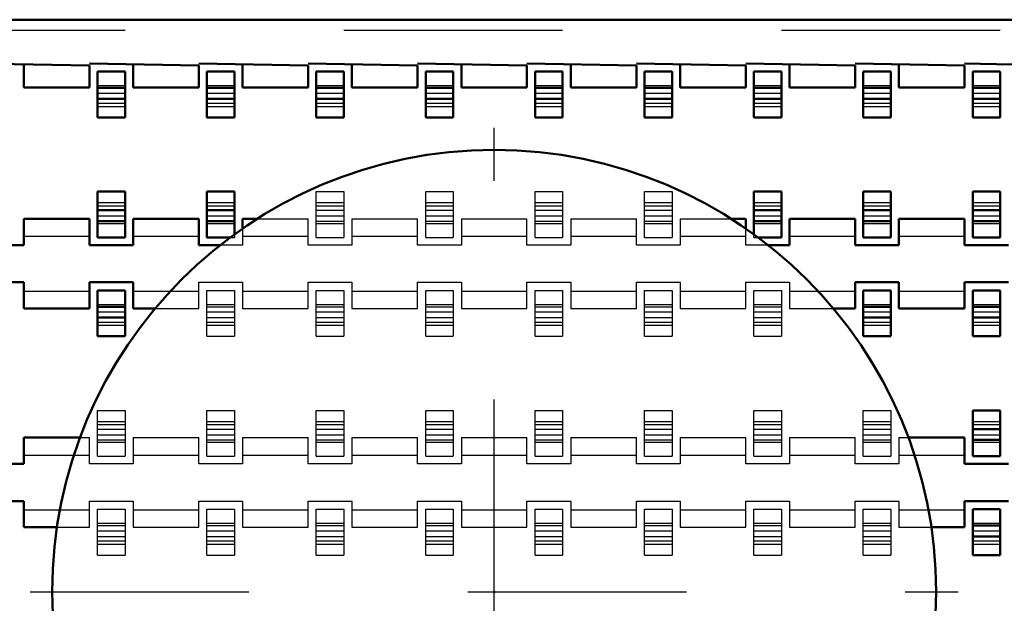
# Model space of a CAD drawing. Header units: inches. Extents: x -1.57 to 1.57, y -0.26 to 0.26.
# Tile 8 of 13: x -0.22 to 0.23, y -0.01 to 0.26. Entities that reach past the tile are written whole.
import ezdxf

# ---------------------------------------------------------------- set-up
doc = ezdxf.new("R2010")
doc.units = ezdxf.units.IN
doc.header["$MEASUREMENT"] = 0
doc.linetypes.add('Center', pattern=[1.5, 0.45, -0.5, 0.05, -0.5])
doc.linetypes.add('Dashed', pattern=[2, 1, -1])
for name, color, linetype, lineweight in [('AM_0', 7, 'Continuous', 50), ('AM_4', 3, 'Continuous', 25), ('AM_7', 7, 'Center', 25), ('AM_9', 6, 'Dashed', 25), ('ConnectionPoints', 7, 'Continuous', 50)]:
    doc.layers.add(name, color=color, linetype=linetype, lineweight=lineweight)

# ---------------------------------------------------------------- blocks, each defined once
blk = doc.blocks.new('2_SEAF_10_K_PAD_0_in_SEAF_50_06_5_S_10_2_A_K_TR_4')
at = {"layer": 'AM_0', "ltscale": 0.001229}
blk.add_circle((0, 0), 0.202, dxfattribs=at)
at = {"layer": 'AM_7', "ltscale": 0.001229}
for p, q in [((0, -0.2121), (0, 0.2121)), ((-0.2121, 0), (0.2121, 0))]:
    blk.add_line(p, q, dxfattribs=at)
blk = doc.blocks.new('3_SEAF_50_06_5_L_10_1_A_0_K_TR_cCON2_0_in_SEAF_50_06_5_S_10_2_A_K_TR_4')
at = {"layer": 'AM_0', "ltscale": 0.005537}
for p, q in [((-0.18129, 0.23775), (-0.16871, 0.23775)), ((-0.18129, 0.21682), (-0.18129, 0.23775)), ((-0.16871, 0.23775), (-0.16871, 0.21682)), ((-0.13129, 0.23775), (-0.11871, 0.23775)), ((-0.13129, 0.21682), (-0.13129, 0.23775)), ((-0.11871, 0.23775), (-0.11871, 0.21682)), ((-0.08129, 0.23775), (-0.06871, 0.23775)), ((-0.08129, 0.21682), (-0.08129, 0.23775)), ((-0.06871, 0.23775), (-0.06871, 0.21682)), ((-0.03129, 0.23775), (-0.01871, 0.23775)), ((-0.03129, 0.21682), (-0.03129, 0.23775)), ((-0.01871, 0.23775), (-0.01871, 0.21682)), ((0.01871, 0.23775), (0.03129, 0.23775)), ((0.01871, 0.21682), (0.01871, 0.23775)), ((0.03129, 0.23775), (0.03129, 0.21682)), ((0.06871, 0.23775), (0.08129, 0.23775)), ((0.06871, 0.21682), (0.06871, 0.23775)), ((0.08129, 0.23775), (0.08129, 0.21682)), ((0.11871, 0.23775), (0.13129, 0.23775)), ((0.11871, 0.21682), (0.11871, 0.23775)), ((0.13129, 0.23775), (0.13129, 0.21682)), ((0.16871, 0.23775), (0.18129, 0.23775)), ((0.16871, 0.21682), (0.16871, 0.23775)), ((0.18129, 0.23775), (0.18129, 0.21682)), ((0.21871, 0.23775), (0.23129, 0.23775)), ((0.21871, 0.21682), (0.21871, 0.23775)), ((0.23129, 0.23775), (0.23129, 0.21682)), ((-0.18129, 0.23032), (-0.16871, 0.23032)), ((-0.13129, 0.23032), (-0.11871, 0.23032)), ((-0.08129, 0.23032), (-0.06871, 0.23032)), ((-0.03129, 0.23032), (-0.01871, 0.23032)), ((0.01871, 0.23032), (0.03129, 0.23032)), ((0.06871, 0.23032), (0.08129, 0.23032)), ((0.11871, 0.23032), (0.13129, 0.23032)), ((0.16871, 0.23032), (0.18129, 0.23032)), ((0.21871, 0.23032), (0.23129, 0.23032)), ((-0.18129, 0.22537), (-0.16871, 0.22537)), ((-0.13129, 0.22537), (-0.11871, 0.22537)), ((-0.08129, 0.22537), (-0.06871, 0.22537)), ((-0.03129, 0.22537), (-0.01871, 0.22537)), ((0.01871, 0.22537), (0.03129, 0.22537)), ((0.06871, 0.22537), (0.08129, 0.22537)), ((0.11871, 0.22537), (0.13129, 0.22537)), ((0.16871, 0.22537), (0.18129, 0.22537)), ((0.21871, 0.22537), (0.23129, 0.22537)), ((-0.18129, 0.21682), (-0.16871, 0.21682)), ((-0.13129, 0.21682), (-0.11871, 0.21682)), ((-0.08129, 0.21682), (-0.06871, 0.21682)), ((-0.03129, 0.21682), (-0.01871, 0.21682)), ((0.01871, 0.21682), (0.03129, 0.21682)), ((0.06871, 0.21682), (0.08129, 0.21682)), ((0.11871, 0.21682), (0.13129, 0.21682)), ((0.16871, 0.21682), (0.18129, 0.21682)), ((0.21871, 0.21682), (0.23129, 0.21682)), ((-0.18129, 0.16199), (-0.18129, 0.18293)), ((-0.18129, 0.18293), (-0.16871, 0.18293)), ((-0.16871, 0.18293), (-0.16871, 0.16199)), ((-0.13129, 0.16199), (-0.13129, 0.18293)), ((-0.13129, 0.18293), (-0.11871, 0.18293)), ((-0.11871, 0.18293), (-0.11871, 0.16344)), ((0.11871, 0.16344), (0.11871, 0.18293)), ((0.11871, 0.18293), (0.13129, 0.18293)), ((0.13129, 0.18293), (0.13129, 0.16199)), ((0.16871, 0.16199), (0.16871, 0.18293)), ((0.16871, 0.18293), (0.18129, 0.18293)), ((0.18129, 0.18293), (0.18129, 0.16199)), ((0.21871, 0.16199), (0.21871, 0.18293)), ((0.21871, 0.18293), (0.23129, 0.18293)), ((0.23129, 0.18293), (0.23129, 0.16199)), ((-0.18129, 0.17438), (-0.16871, 0.17438)), ((-0.13129, 0.17438), (-0.11871, 0.17438)), ((0.11871, 0.17438), (0.13129, 0.17438)), ((0.16871, 0.17438), (0.18129, 0.17438)), ((0.21871, 0.17438), (0.23129, 0.17438)), ((-0.18129, 0.16942), (-0.16871, 0.16942)), ((-0.13129, 0.16942), (-0.11871, 0.16942)), ((0.11871, 0.16942), (0.13129, 0.16942)), ((0.16871, 0.16942), (0.18129, 0.16942)), ((0.21871, 0.16942), (0.23129, 0.16942)), ((-0.18129, 0.16199), (-0.16871, 0.16199)), ((-0.13129, 0.16199), (-0.12067, 0.16199)), ((0.12067, 0.16199), (0.13129, 0.16199)), ((0.16871, 0.16199), (0.18129, 0.16199)), ((0.21871, 0.16199), (0.23129, 0.16199)), ((-0.18129, 0.13775), (-0.16871, 0.13775)), ((-0.18129, 0.11682), (-0.18129, 0.13775)), ((-0.16871, 0.13775), (-0.16871, 0.11682)), ((0.16871, 0.13775), (0.18129, 0.13775)), ((0.16871, 0.11682), (0.16871, 0.13775)), ((0.18129, 0.13775), (0.18129, 0.11682)), ((0.21871, 0.13775), (0.23129, 0.13775)), ((0.21871, 0.11682), (0.21871, 0.13775)), ((0.23129, 0.13775), (0.23129, 0.11682)), ((-0.18129, 0.13032), (-0.16871, 0.13032)), ((0.16871, 0.13032), (0.18129, 0.13032)), ((0.21871, 0.13032), (0.23129, 0.13032)), ((-0.18129, 0.12537), (-0.16871, 0.12537)), ((0.16871, 0.12537), (0.18129, 0.12537)), ((0.21871, 0.12537), (0.23129, 0.12537)), ((-0.18129, 0.11682), (-0.16871, 0.11682)), ((0.16871, 0.11682), (0.18129, 0.11682)), ((0.21871, 0.11682), (0.23129, 0.11682)), ((0.21871, 0.06199), (0.21871, 0.08293)), ((0.21871, 0.08293), (0.23129, 0.08293)), ((0.23129, 0.08293), (0.23129, 0.06199)), ((0.21871, 0.07438), (0.23129, 0.07438)), ((0.21871, 0.06942), (0.23129, 0.06942)), ((0.21871, 0.06199), (0.23129, 0.06199)), ((0.21871, 0.03775), (0.23129, 0.03775)), ((0.21871, 0.01682), (0.21871, 0.03775)), ((0.23129, 0.03775), (0.23129, 0.01682)), ((0.21871, 0.03032), (0.23129, 0.03032)), ((0.21871, 0.02537), (0.23129, 0.02537)), ((0.21871, 0.01682), (0.23129, 0.01682))]:
    blk.add_line(p, q, dxfattribs=at)
at = {"layer": 'AM_9', "ltscale": 0.005537}
for p, q in [((1.23129, 0.2565), (-1.23129, 0.2565)), ((-0.18129, 0.23137), (-0.16871, 0.23137)), ((-0.13129, 0.23137), (-0.11871, 0.23137)), ((-0.08129, 0.23137), (-0.06871, 0.23137)), ((-0.03129, 0.23137), (-0.01871, 0.23137)), ((0.01871, 0.23137), (0.03129, 0.23137)), ((0.06871, 0.23137), (0.08129, 0.23137)), ((0.11871, 0.23137), (0.13129, 0.23137)), ((0.16871, 0.23137), (0.18129, 0.23137)), ((0.21871, 0.23137), (0.23129, 0.23137)), ((-0.18129, 0.22792), (-0.16871, 0.22792)), ((-0.13129, 0.22792), (-0.11871, 0.22792)), ((-0.08129, 0.22792), (-0.06871, 0.22792)), ((-0.03129, 0.22792), (-0.01871, 0.22792)), ((0.01871, 0.22792), (0.03129, 0.22792)), ((0.06871, 0.22792), (0.08129, 0.22792)), ((0.11871, 0.22792), (0.13129, 0.22792)), ((0.16871, 0.22792), (0.18129, 0.22792)), ((0.21871, 0.22792), (0.23129, 0.22792)), ((-0.18129, 0.22332), (-0.16871, 0.22332)), ((-0.18129, 0.22182), (-0.16871, 0.22182)), ((-0.13129, 0.22332), (-0.11871, 0.22332)), ((-0.13129, 0.22182), (-0.11871, 0.22182)), ((-0.08129, 0.22332), (-0.06871, 0.22332)), ((-0.08129, 0.22182), (-0.06871, 0.22182)), ((-0.03129, 0.22332), (-0.01871, 0.22332)), ((-0.03129, 0.22182), (-0.01871, 0.22182)), ((0.01871, 0.22332), (0.03129, 0.22332)), ((0.01871, 0.22182), (0.03129, 0.22182)), ((0.06871, 0.22332), (0.08129, 0.22332)), ((0.06871, 0.22182), (0.08129, 0.22182)), ((0.11871, 0.22332), (0.13129, 0.22332)), ((0.11871, 0.22182), (0.13129, 0.22182)), ((0.16871, 0.22332), (0.18129, 0.22332)), ((0.16871, 0.22182), (0.18129, 0.22182)), ((0.21871, 0.22332), (0.23129, 0.22332)), ((0.21871, 0.22182), (0.23129, 0.22182)), ((-0.08129, 0.16199), (-0.08129, 0.18293)), ((-0.08129, 0.18293), (-0.06871, 0.18293)), ((-0.06871, 0.18293), (-0.06871, 0.16199)), ((-0.03129, 0.16199), (-0.03129, 0.18293)), ((-0.03129, 0.18293), (-0.01871, 0.18293)), ((-0.01871, 0.18293), (-0.01871, 0.16199)), ((0.01871, 0.16199), (0.01871, 0.18293)), ((0.01871, 0.18293), (0.03129, 0.18293)), ((0.03129, 0.18293), (0.03129, 0.16199)), ((0.06871, 0.16199), (0.06871, 0.18293)), ((0.06871, 0.18293), (0.08129, 0.18293)), ((0.08129, 0.18293), (0.08129, 0.16199)), ((-0.18129, 0.17792), (-0.16871, 0.17792)), ((-0.18129, 0.17643), (-0.16871, 0.17643)), ((-0.13129, 0.17792), (-0.11871, 0.17792)), ((-0.13129, 0.17643), (-0.11871, 0.17643)), ((-0.08129, 0.17792), (-0.06871, 0.17792)), ((-0.08129, 0.17643), (-0.06871, 0.17643)), ((-0.03129, 0.17792), (-0.01871, 0.17792)), ((-0.03129, 0.17643), (-0.01871, 0.17643)), ((0.01871, 0.17792), (0.03129, 0.17792)), ((0.01871, 0.17643), (0.03129, 0.17643)), ((0.06871, 0.17792), (0.08129, 0.17792)), ((0.06871, 0.17643), (0.08129, 0.17643)), ((0.11871, 0.17792), (0.13129, 0.17792)), ((0.11871, 0.17643), (0.13129, 0.17643)), ((0.16871, 0.17792), (0.18129, 0.17792)), ((0.16871, 0.17643), (0.18129, 0.17643)), ((0.21871, 0.17792), (0.23129, 0.17792)), ((0.21871, 0.17643), (0.23129, 0.17643)), ((-0.18129, 0.17182), (-0.16871, 0.17182)), ((-0.13129, 0.17182), (-0.11871, 0.17182)), ((-0.08129, 0.17438), (-0.06871, 0.17438)), ((-0.08129, 0.17182), (-0.06871, 0.17182)), ((-0.03129, 0.17438), (-0.01871, 0.17438)), ((-0.03129, 0.17182), (-0.01871, 0.17182)), ((0.01871, 0.17438), (0.03129, 0.17438)), ((0.01871, 0.17182), (0.03129, 0.17182)), ((0.06871, 0.17438), (0.08129, 0.17438)), ((0.06871, 0.17182), (0.08129, 0.17182)), ((0.11871, 0.17182), (0.13129, 0.17182)), ((0.16871, 0.17182), (0.18129, 0.17182)), ((0.21871, 0.17182), (0.23129, 0.17182)), ((-0.18129, 0.16837), (-0.16871, 0.16837)), ((-0.13129, 0.16837), (-0.11871, 0.16837)), ((-0.08129, 0.16942), (-0.06871, 0.16942)), ((-0.08129, 0.16837), (-0.06871, 0.16837)), ((-0.03129, 0.16942), (-0.01871, 0.16942)), ((-0.03129, 0.16837), (-0.01871, 0.16837)), ((0.01871, 0.16942), (0.03129, 0.16942)), ((0.01871, 0.16837), (0.03129, 0.16837)), ((0.06871, 0.16942), (0.08129, 0.16942)), ((0.06871, 0.16837), (0.08129, 0.16837)), ((0.11871, 0.16837), (0.13129, 0.16837)), ((0.16871, 0.16837), (0.18129, 0.16837)), ((0.21871, 0.16837), (0.23129, 0.16837)), ((-0.11871, 0.16344), (-0.11871, 0.16199)), ((0.11871, 0.16199), (0.11871, 0.16344)), ((-0.12067, 0.16199), (-0.11871, 0.16199)), ((-0.08129, 0.16199), (-0.06871, 0.16199)), ((-0.03129, 0.16199), (-0.01871, 0.16199)), ((0.01871, 0.16199), (0.03129, 0.16199)), ((0.06871, 0.16199), (0.08129, 0.16199)), ((0.11871, 0.16199), (0.12067, 0.16199)), ((-0.13129, 0.13775), (-0.11871, 0.13775)), ((-0.13129, 0.11682), (-0.13129, 0.13775)), ((-0.11871, 0.13775), (-0.11871, 0.11682)), ((-0.08129, 0.13775), (-0.06871, 0.13775)), ((-0.08129, 0.11682), (-0.08129, 0.13775)), ((-0.06871, 0.13775), (-0.06871, 0.11682)), ((-0.03129, 0.13775), (-0.01871, 0.13775)), ((-0.03129, 0.11682), (-0.03129, 0.13775)), ((-0.01871, 0.13775), (-0.01871, 0.11682)), ((0.01871, 0.13775), (0.03129, 0.13775)), ((0.01871, 0.11682), (0.01871, 0.13775)), ((0.03129, 0.13775), (0.03129, 0.11682)), ((0.06871, 0.13775), (0.08129, 0.13775)), ((0.06871, 0.11682), (0.06871, 0.13775)), ((0.08129, 0.13775), (0.08129, 0.11682)), ((0.11871, 0.13775), (0.13129, 0.13775)), ((0.11871, 0.11682), (0.11871, 0.13775)), ((0.13129, 0.13775), (0.13129, 0.11682)), ((-0.18129, 0.13137), (-0.16871, 0.13137)), ((-0.13129, 0.13137), (-0.11871, 0.13137)), ((-0.08129, 0.13137), (-0.06871, 0.13137)), ((-0.03129, 0.13137), (-0.01871, 0.13137)), ((0.01871, 0.13137), (0.03129, 0.13137)), ((0.06871, 0.13137), (0.08129, 0.13137)), ((0.11871, 0.13137), (0.13129, 0.13137)), ((0.16871, 0.13137), (0.18129, 0.13137)), ((0.21871, 0.13137), (0.23129, 0.13137)), ((-0.18129, 0.12792), (-0.16871, 0.12792)), ((-0.13129, 0.13032), (-0.11871, 0.13032)), ((-0.13129, 0.12792), (-0.11871, 0.12792)), ((-0.08129, 0.13032), (-0.06871, 0.13032)), ((-0.08129, 0.12792), (-0.06871, 0.12792)), ((-0.03129, 0.13032), (-0.01871, 0.13032)), ((-0.03129, 0.12792), (-0.01871, 0.12792)), ((0.01871, 0.13032), (0.03129, 0.13032)), ((0.01871, 0.12792), (0.03129, 0.12792)), ((0.06871, 0.13032), (0.08129, 0.13032)), ((0.06871, 0.12792), (0.08129, 0.12792)), ((0.11871, 0.13032), (0.13129, 0.13032)), ((0.11871, 0.12792), (0.13129, 0.12792)), ((0.16871, 0.12792), (0.18129, 0.12792)), ((0.21871, 0.12792), (0.23129, 0.12792)), ((-0.18129, 0.12332), (-0.16871, 0.12332)), ((-0.18129, 0.12182), (-0.16871, 0.12182)), ((-0.13129, 0.12537), (-0.11871, 0.12537)), ((-0.13129, 0.12332), (-0.11871, 0.12332)), ((-0.13129, 0.12182), (-0.11871, 0.12182)), ((-0.08129, 0.12537), (-0.06871, 0.12537)), ((-0.08129, 0.12332), (-0.06871, 0.12332)), ((-0.08129, 0.12182), (-0.06871, 0.12182)), ((-0.03129, 0.12537), (-0.01871, 0.12537)), ((-0.03129, 0.12332), (-0.01871, 0.12332)), ((-0.03129, 0.12182), (-0.01871, 0.12182)), ((0.01871, 0.12537), (0.03129, 0.12537)), ((0.01871, 0.12332), (0.03129, 0.12332)), ((0.01871, 0.12182), (0.03129, 0.12182)), ((0.06871, 0.12537), (0.08129, 0.12537)), ((0.06871, 0.12332), (0.08129, 0.12332)), ((0.06871, 0.12182), (0.08129, 0.12182)), ((0.11871, 0.12537), (0.13129, 0.12537)), ((0.11871, 0.12332), (0.13129, 0.12332)), ((0.11871, 0.12182), (0.13129, 0.12182)), ((0.16871, 0.12332), (0.18129, 0.12332)), ((0.16871, 0.12182), (0.18129, 0.12182)), ((0.21871, 0.12332), (0.23129, 0.12332)), ((0.21871, 0.12182), (0.23129, 0.12182)), ((-0.13129, 0.11682), (-0.11871, 0.11682)), ((-0.08129, 0.11682), (-0.06871, 0.11682)), ((-0.03129, 0.11682), (-0.01871, 0.11682)), ((0.01871, 0.11682), (0.03129, 0.11682)), ((0.06871, 0.11682), (0.08129, 0.11682)), ((0.11871, 0.11682), (0.13129, 0.11682)), ((-0.18129, 0.06199), (-0.18129, 0.08293)), ((-0.18129, 0.08293), (-0.16871, 0.08293)), ((-0.16871, 0.08293), (-0.16871, 0.06199)), ((-0.13129, 0.06199), (-0.13129, 0.08293)), ((-0.13129, 0.08293), (-0.11871, 0.08293)), ((-0.11871, 0.08293), (-0.11871, 0.06199)), ((-0.08129, 0.06199), (-0.08129, 0.08293)), ((-0.08129, 0.08293), (-0.06871, 0.08293)), ((-0.06871, 0.08293), (-0.06871, 0.06199)), ((-0.03129, 0.06199), (-0.03129, 0.08293)), ((-0.03129, 0.08293), (-0.01871, 0.08293)), ((-0.01871, 0.08293), (-0.01871, 0.06199)), ((0.01871, 0.06199), (0.01871, 0.08293)), ((0.01871, 0.08293), (0.03129, 0.08293)), ((0.03129, 0.08293), (0.03129, 0.06199)), ((0.06871, 0.06199), (0.06871, 0.08293)), ((0.06871, 0.08293), (0.08129, 0.08293)), ((0.08129, 0.08293), (0.08129, 0.06199)), ((0.11871, 0.06199), (0.11871, 0.08293)), ((0.11871, 0.08293), (0.13129, 0.08293)), ((0.13129, 0.08293), (0.13129, 0.06199)), ((0.16871, 0.06199), (0.16871, 0.08293)), ((0.16871, 0.08293), (0.18129, 0.08293)), ((0.18129, 0.08293), (0.18129, 0.06199)), ((-0.18129, 0.07792), (-0.16871, 0.07792)), ((-0.13129, 0.07792), (-0.11871, 0.07792)), ((-0.08129, 0.07792), (-0.06871, 0.07792)), ((-0.03129, 0.07792), (-0.01871, 0.07792)), ((0.01871, 0.07792), (0.03129, 0.07792)), ((0.06871, 0.07792), (0.08129, 0.07792)), ((0.11871, 0.07792), (0.13129, 0.07792)), ((0.16871, 0.07792), (0.18129, 0.07792)), ((0.21871, 0.07792), (0.23129, 0.07792)), ((-0.18129, 0.07643), (-0.16871, 0.07643)), ((-0.18129, 0.07438), (-0.16871, 0.07438)), ((-0.13129, 0.07643), (-0.11871, 0.07643)), ((-0.13129, 0.07438), (-0.11871, 0.07438)), ((-0.08129, 0.07643), (-0.06871, 0.07643)), ((-0.08129, 0.07438), (-0.06871, 0.07438)), ((-0.03129, 0.07643), (-0.01871, 0.07643)), ((-0.03129, 0.07438), (-0.01871, 0.07438)), ((0.01871, 0.07643), (0.03129, 0.07643)), ((0.01871, 0.07438), (0.03129, 0.07438)), ((0.06871, 0.07643), (0.08129, 0.07643)), ((0.06871, 0.07438), (0.08129, 0.07438)), ((0.11871, 0.07643), (0.13129, 0.07643)), ((0.11871, 0.07438), (0.13129, 0.07438)), ((0.16871, 0.07643), (0.18129, 0.07643)), ((0.16871, 0.07438), (0.18129, 0.07438)), ((0.21871, 0.07643), (0.23129, 0.07643)), ((-0.18129, 0.07182), (-0.16871, 0.07182)), ((-0.18129, 0.06942), (-0.16871, 0.06942)), ((-0.18129, 0.06837), (-0.16871, 0.06837)), ((-0.13129, 0.07182), (-0.11871, 0.07182)), ((-0.13129, 0.06942), (-0.11871, 0.06942)), ((-0.13129, 0.06837), (-0.11871, 0.06837)), ((-0.08129, 0.07182), (-0.06871, 0.07182)), ((-0.08129, 0.06942), (-0.06871, 0.06942)), ((-0.08129, 0.06837), (-0.06871, 0.06837)), ((-0.03129, 0.07182), (-0.01871, 0.07182)), ((-0.03129, 0.06942), (-0.01871, 0.06942)), ((-0.03129, 0.06837), (-0.01871, 0.06837)), ((0.01871, 0.07182), (0.03129, 0.07182)), ((0.01871, 0.06942), (0.03129, 0.06942)), ((0.01871, 0.06837), (0.03129, 0.06837)), ((0.06871, 0.07182), (0.08129, 0.07182)), ((0.06871, 0.06942), (0.08129, 0.06942)), ((0.06871, 0.06837), (0.08129, 0.06837)), ((0.11871, 0.07182), (0.13129, 0.07182)), ((0.11871, 0.06942), (0.13129, 0.06942)), ((0.11871, 0.06837), (0.13129, 0.06837)), ((0.16871, 0.07182), (0.18129, 0.07182)), ((0.16871, 0.06942), (0.18129, 0.06942)), ((0.16871, 0.06837), (0.18129, 0.06837)), ((0.21871, 0.07182), (0.23129, 0.07182)), ((0.21871, 0.06837), (0.23129, 0.06837)), ((-0.18129, 0.06199), (-0.16871, 0.06199)), ((-0.13129, 0.06199), (-0.11871, 0.06199)), ((-0.08129, 0.06199), (-0.06871, 0.06199)), ((-0.03129, 0.06199), (-0.01871, 0.06199)), ((0.01871, 0.06199), (0.03129, 0.06199)), ((0.06871, 0.06199), (0.08129, 0.06199)), ((0.11871, 0.06199), (0.13129, 0.06199)), ((0.16871, 0.06199), (0.18129, 0.06199)), ((-0.18129, 0.03775), (-0.16871, 0.03775)), ((-0.18129, 0.01682), (-0.18129, 0.03775)), ((-0.16871, 0.03775), (-0.16871, 0.01682)), ((-0.13129, 0.03775), (-0.11871, 0.03775)), ((-0.13129, 0.01682), (-0.13129, 0.03775)), ((-0.11871, 0.03775), (-0.11871, 0.01682)), ((-0.08129, 0.03775), (-0.06871, 0.03775)), ((-0.08129, 0.01682), (-0.08129, 0.03775)), ((-0.06871, 0.03775), (-0.06871, 0.01682)), ((-0.03129, 0.03775), (-0.01871, 0.03775)), ((-0.03129, 0.01682), (-0.03129, 0.03775)), ((-0.01871, 0.03775), (-0.01871, 0.01682)), ((0.01871, 0.03775), (0.03129, 0.03775)), ((0.01871, 0.01682), (0.01871, 0.03775)), ((0.03129, 0.03775), (0.03129, 0.01682)), ((0.06871, 0.03775), (0.08129, 0.03775)), ((0.06871, 0.01682), (0.06871, 0.03775)), ((0.08129, 0.03775), (0.08129, 0.01682)), ((0.11871, 0.03775), (0.13129, 0.03775)), ((0.11871, 0.01682), (0.11871, 0.03775)), ((0.13129, 0.03775), (0.13129, 0.01682)), ((0.16871, 0.03775), (0.18129, 0.03775)), ((0.16871, 0.01682), (0.16871, 0.03775)), ((0.18129, 0.03775), (0.18129, 0.01682)), ((-0.18129, 0.03137), (-0.16871, 0.03137)), ((-0.18129, 0.03032), (-0.16871, 0.03032)), ((-0.18129, 0.02792), (-0.16871, 0.02792)), ((-0.13129, 0.03137), (-0.11871, 0.03137)), ((-0.13129, 0.03032), (-0.11871, 0.03032)), ((-0.13129, 0.02792), (-0.11871, 0.02792)), ((-0.08129, 0.03137), (-0.06871, 0.03137)), ((-0.08129, 0.03032), (-0.06871, 0.03032)), ((-0.08129, 0.02792), (-0.06871, 0.02792)), ((-0.03129, 0.03137), (-0.01871, 0.03137)), ((-0.03129, 0.03032), (-0.01871, 0.03032)), ((-0.03129, 0.02792), (-0.01871, 0.02792)), ((0.01871, 0.03137), (0.03129, 0.03137)), ((0.01871, 0.03032), (0.03129, 0.03032)), ((0.01871, 0.02792), (0.03129, 0.02792)), ((0.06871, 0.03137), (0.08129, 0.03137)), ((0.06871, 0.03032), (0.08129, 0.03032)), ((0.06871, 0.02792), (0.08129, 0.02792)), ((0.11871, 0.03137), (0.13129, 0.03137)), ((0.11871, 0.03032), (0.13129, 0.03032)), ((0.11871, 0.02792), (0.13129, 0.02792)), ((0.16871, 0.03137), (0.18129, 0.03137)), ((0.16871, 0.03032), (0.18129, 0.03032)), ((0.16871, 0.02792), (0.18129, 0.02792)), ((0.21871, 0.03137), (0.23129, 0.03137)), ((0.21871, 0.02792), (0.23129, 0.02792)), ((-0.18129, 0.02537), (-0.16871, 0.02537)), ((-0.18129, 0.02332), (-0.16871, 0.02332)), ((-0.13129, 0.02537), (-0.11871, 0.02537)), ((-0.13129, 0.02332), (-0.11871, 0.02332)), ((-0.08129, 0.02537), (-0.06871, 0.02537)), ((-0.08129, 0.02332), (-0.06871, 0.02332)), ((-0.03129, 0.02537), (-0.01871, 0.02537)), ((-0.03129, 0.02332), (-0.01871, 0.02332)), ((0.01871, 0.02537), (0.03129, 0.02537)), ((0.01871, 0.02332), (0.03129, 0.02332)), ((0.06871, 0.02537), (0.08129, 0.02537)), ((0.06871, 0.02332), (0.08129, 0.02332)), ((0.11871, 0.02537), (0.13129, 0.02537)), ((0.11871, 0.02332), (0.13129, 0.02332)), ((0.16871, 0.02537), (0.18129, 0.02537)), ((0.16871, 0.02332), (0.18129, 0.02332)), ((0.21871, 0.02332), (0.23129, 0.02332)), ((-0.18129, 0.02182), (-0.16871, 0.02182)), ((-0.13129, 0.02182), (-0.11871, 0.02182)), ((-0.08129, 0.02182), (-0.06871, 0.02182)), ((-0.03129, 0.02182), (-0.01871, 0.02182)), ((0.01871, 0.02182), (0.03129, 0.02182)), ((0.06871, 0.02182), (0.08129, 0.02182)), ((0.11871, 0.02182), (0.13129, 0.02182)), ((0.16871, 0.02182), (0.18129, 0.02182)), ((0.21871, 0.02182), (0.23129, 0.02182)), ((-0.18129, 0.01682), (-0.16871, 0.01682)), ((-0.13129, 0.01682), (-0.11871, 0.01682)), ((-0.08129, 0.01682), (-0.06871, 0.01682)), ((-0.03129, 0.01682), (-0.01871, 0.01682)), ((0.01871, 0.01682), (0.03129, 0.01682)), ((0.06871, 0.01682), (0.08129, 0.01682)), ((0.11871, 0.01682), (0.13129, 0.01682)), ((0.16871, 0.01682), (0.18129, 0.01682))]:
    blk.add_line(p, q, dxfattribs=at)
blk = doc.blocks.new('4_SEAF_50_06_5_L_10_1_A_0_K_TR_BODY_2_0_in_SEAF_50_06_5_S_10_2_A_K_TR_4')
at = {"layer": 'AM_0', "ltscale": 0.006254}
for p, q in [((1.348, 0.2615), (-1.381, 0.2615)), ((-0.185, 0.2405), (-0.235, 0.2415)), ((-0.215, 0.2405), (-0.215, 0.2305)), ((-0.135, 0.2405), (-0.185, 0.2415)), ((-0.185, 0.2305), (-0.185, 0.2405)), ((-0.165, 0.2405), (-0.165, 0.2305)), ((-0.085, 0.2405), (-0.135, 0.2415)), ((-0.135, 0.2305), (-0.135, 0.2405)), ((-0.115, 0.2405), (-0.115, 0.2305)), ((-0.035, 0.2405), (-0.085, 0.2415)), ((-0.085, 0.2305), (-0.085, 0.2405)), ((-0.065, 0.2405), (-0.065, 0.2305)), ((0.015, 0.2405), (-0.035, 0.2415)), ((-0.035, 0.2305), (-0.035, 0.2405)), ((-0.015, 0.2405), (-0.015, 0.2305)), ((0.065, 0.2405), (0.015, 0.2415)), ((0.015, 0.2305), (0.015, 0.2405)), ((0.035, 0.2405), (0.035, 0.2305)), ((0.115, 0.2405), (0.065, 0.2415)), ((0.065, 0.2305), (0.065, 0.2405)), ((0.085, 0.2405), (0.085, 0.2305)), ((0.165, 0.2405), (0.115, 0.2415)), ((0.115, 0.2305), (0.115, 0.2405)), ((0.135, 0.2405), (0.135, 0.2305)), ((0.215, 0.2405), (0.165, 0.2415)), ((0.165, 0.2305), (0.165, 0.2405)), ((0.185, 0.2405), (0.185, 0.2305)), ((0.265, 0.2405), (0.215, 0.2415)), ((0.215, 0.2305), (0.215, 0.2405)), ((-0.185, 0.2305), (-0.215, 0.2305)), ((-0.135, 0.2305), (-0.165, 0.2305)), ((-0.085, 0.2305), (-0.115, 0.2305)), ((-0.035, 0.2305), (-0.065, 0.2305)), ((0.015, 0.2305), (-0.015, 0.2305)), ((0.065, 0.2305), (0.035, 0.2305)), ((0.115, 0.2305), (0.085, 0.2305)), ((0.165, 0.2305), (0.135, 0.2305)), ((0.215, 0.2305), (0.185, 0.2305)), ((-0.215, 0.1705), (-0.185, 0.1705)), ((-0.215, 0.1705), (-0.215, 0.1585)), ((-0.185, 0.1585), (-0.185, 0.1705)), ((-0.165, 0.1705), (-0.135, 0.1705)), ((-0.165, 0.1705), (-0.165, 0.1585)), ((-0.135, 0.1585), (-0.135, 0.1705)), ((-0.115, 0.1705), (-0.10832, 0.1705)), ((-0.115, 0.1705), (-0.115, 0.16607)), ((0.10832, 0.1705), (0.115, 0.1705)), ((0.115, 0.16607), (0.115, 0.1705)), ((0.135, 0.1705), (0.135, 0.1585)), ((0.135, 0.1705), (0.165, 0.1705)), ((0.165, 0.1585), (0.165, 0.1705)), ((0.185, 0.1705), (0.185, 0.1585)), ((0.185, 0.1705), (0.215, 0.1705)), ((0.215, 0.1585), (0.215, 0.1705)), ((-0.215, 0.1585), (-0.235, 0.1585)), ((-0.165, 0.1585), (-0.185, 0.1585)), ((-0.12523, 0.1585), (-0.135, 0.1585)), ((0.135, 0.1585), (0.12523, 0.1585)), ((0.185, 0.1585), (0.165, 0.1585)), ((0.235, 0.1585), (0.215, 0.1585)), ((-0.235, 0.1415), (-0.215, 0.1415)), ((-0.215, 0.1415), (-0.215, 0.1295)), ((-0.185, 0.1295), (-0.185, 0.1415)), ((-0.185, 0.1415), (-0.165, 0.1415)), ((-0.165, 0.1415), (-0.165, 0.1295)), ((0.165, 0.1295), (0.165, 0.1415)), ((0.165, 0.1415), (0.185, 0.1415)), ((0.185, 0.1415), (0.185, 0.1295)), ((0.215, 0.1295), (0.215, 0.1415)), ((0.215, 0.1415), (0.235, 0.1415)), ((-0.215, 0.1295), (-0.185, 0.1295)), ((-0.165, 0.1295), (-0.15503, 0.1295)), ((0.15503, 0.1295), (0.165, 0.1295)), ((0.185, 0.1295), (0.215, 0.1295)), ((-0.215, 0.0705), (-0.215, 0.0585)), ((-0.215, 0.0705), (-0.1893, 0.0705)), ((0.1893, 0.0705), (0.215, 0.0705)), ((0.215, 0.0585), (0.215, 0.0705)), ((-0.215, 0.0585), (-0.235, 0.0585)), ((0.235, 0.0585), (0.215, 0.0585)), ((-0.235, 0.0415), (-0.215, 0.0415)), ((-0.215, 0.0415), (-0.215, 0.0295)), ((0.215, 0.0295), (0.215, 0.0415)), ((0.215, 0.0415), (0.235, 0.0415)), ((-0.215, 0.0295), (-0.19983, 0.0295)), ((0.19983, 0.0295), (0.215, 0.0295))]:
    blk.add_line(p, q, dxfattribs=at)
at = {"layer": 'AM_4', "ltscale": 0.006254}
for p, q in [((-0.215, 0.1625), (-0.185, 0.1625)), ((-0.165, 0.1625), (-0.135, 0.1625)), ((0.135, 0.1625), (0.165, 0.1625)), ((0.185, 0.1625), (0.215, 0.1625)), ((-0.215, 0.1375), (-0.185, 0.1375)), ((-0.165, 0.1375), (-0.14798, 0.1375)), ((0.14798, 0.1375), (0.165, 0.1375)), ((0.185, 0.1375), (0.215, 0.1375)), ((-0.215, 0.0625), (-0.19209, 0.0625)), ((0.19209, 0.0625), (0.215, 0.0625)), ((-0.215, 0.0375), (-0.19849, 0.0375)), ((0.19849, 0.0375), (0.215, 0.0375))]:
    blk.add_line(p, q, dxfattribs=at)
at = {"layer": 'AM_9', "ltscale": 0.006254}
for p, q in [((-0.10832, 0.1705), (-0.085, 0.1705)), ((-0.085, 0.1585), (-0.085, 0.1705)), ((-0.065, 0.1705), (-0.065, 0.1585)), ((-0.065, 0.1705), (-0.035, 0.1705)), ((-0.035, 0.1585), (-0.035, 0.1705)), ((-0.015, 0.1705), (-0.015, 0.1585)), ((-0.015, 0.1705), (0.015, 0.1705)), ((0.015, 0.1585), (0.015, 0.1705)), ((0.035, 0.1705), (0.035, 0.1585)), ((0.035, 0.1705), (0.065, 0.1705)), ((0.065, 0.1585), (0.065, 0.1705)), ((0.085, 0.1705), (0.085, 0.1585)), ((0.085, 0.1705), (0.10832, 0.1705)), ((-0.115, 0.16607), (-0.115, 0.1585)), ((-0.115, 0.1625), (-0.085, 0.1625)), ((-0.065, 0.1625), (-0.035, 0.1625)), ((-0.015, 0.1625), (0.015, 0.1625)), ((0.035, 0.1625), (0.065, 0.1625)), ((0.085, 0.1625), (0.115, 0.1625)), ((0.115, 0.1585), (0.115, 0.16607)), ((-0.115, 0.1585), (-0.12523, 0.1585)), ((-0.065, 0.1585), (-0.085, 0.1585)), ((-0.015, 0.1585), (-0.035, 0.1585)), ((0.035, 0.1585), (0.015, 0.1585)), ((0.085, 0.1585), (0.065, 0.1585)), ((0.12523, 0.1585), (0.115, 0.1585)), ((-0.135, 0.1295), (-0.135, 0.1415)), ((-0.135, 0.1415), (-0.115, 0.1415)), ((-0.115, 0.1415), (-0.115, 0.1295)), ((-0.085, 0.1295), (-0.085, 0.1415)), ((-0.085, 0.1415), (-0.065, 0.1415)), ((-0.065, 0.1415), (-0.065, 0.1295)), ((-0.035, 0.1295), (-0.035, 0.1415)), ((-0.035, 0.1415), (-0.015, 0.1415)), ((-0.015, 0.1415), (-0.015, 0.1295)), ((0.015, 0.1295), (0.015, 0.1415)), ((0.015, 0.1415), (0.035, 0.1415)), ((0.035, 0.1415), (0.035, 0.1295)), ((0.065, 0.1295), (0.065, 0.1415)), ((0.065, 0.1415), (0.085, 0.1415)), ((0.085, 0.1415), (0.085, 0.1295)), ((0.115, 0.1295), (0.115, 0.1415)), ((0.115, 0.1415), (0.135, 0.1415)), ((0.135, 0.1415), (0.135, 0.1295)), ((-0.14798, 0.1375), (-0.135, 0.1375)), ((-0.115, 0.1375), (-0.085, 0.1375)), ((-0.065, 0.1375), (-0.035, 0.1375)), ((-0.015, 0.1375), (0.015, 0.1375)), ((0.035, 0.1375), (0.065, 0.1375)), ((0.085, 0.1375), (0.115, 0.1375)), ((0.135, 0.1375), (0.14798, 0.1375)), ((-0.15503, 0.1295), (-0.135, 0.1295)), ((-0.115, 0.1295), (-0.085, 0.1295)), ((-0.065, 0.1295), (-0.035, 0.1295)), ((-0.015, 0.1295), (0.015, 0.1295)), ((0.035, 0.1295), (0.065, 0.1295)), ((0.085, 0.1295), (0.115, 0.1295)), ((0.135, 0.1295), (0.15503, 0.1295)), ((-0.1893, 0.0705), (-0.185, 0.0705)), ((-0.185, 0.0585), (-0.185, 0.0705)), ((-0.165, 0.0705), (-0.135, 0.0705)), ((-0.165, 0.0705), (-0.165, 0.0585)), ((-0.135, 0.0585), (-0.135, 0.0705)), ((-0.115, 0.0705), (-0.115, 0.0585)), ((-0.115, 0.0705), (-0.085, 0.0705)), ((-0.085, 0.0585), (-0.085, 0.0705)), ((-0.065, 0.0705), (-0.065, 0.0585)), ((-0.065, 0.0705), (-0.035, 0.0705)), ((-0.035, 0.0585), (-0.035, 0.0705)), ((-0.015, 0.0705), (-0.015, 0.0585)), ((-0.015, 0.0705), (0.015, 0.0705)), ((0.015, 0.0585), (0.015, 0.0705)), ((0.035, 0.0705), (0.035, 0.0585)), ((0.035, 0.0705), (0.065, 0.0705)), ((0.065, 0.0585), (0.065, 0.0705)), ((0.085, 0.0705), (0.085, 0.0585)), ((0.085, 0.0705), (0.115, 0.0705)), ((0.115, 0.0585), (0.115, 0.0705)), ((0.135, 0.0705), (0.165, 0.0705)), ((0.135, 0.0705), (0.135, 0.0585)), ((0.165, 0.0585), (0.165, 0.0705)), ((0.185, 0.0705), (0.1893, 0.0705)), ((0.185, 0.0705), (0.185, 0.0585)), ((-0.19209, 0.0625), (-0.185, 0.0625)), ((-0.165, 0.0585), (-0.185, 0.0585)), ((-0.165, 0.0625), (-0.135, 0.0625)), ((-0.115, 0.0585), (-0.135, 0.0585)), ((-0.115, 0.0625), (-0.085, 0.0625)), ((-0.065, 0.0585), (-0.085, 0.0585)), ((-0.065, 0.0625), (-0.035, 0.0625)), ((-0.015, 0.0585), (-0.035, 0.0585)), ((-0.015, 0.0625), (0.015, 0.0625)), ((0.035, 0.0585), (0.015, 0.0585)), ((0.035, 0.0625), (0.065, 0.0625)), ((0.085, 0.0585), (0.065, 0.0585)), ((0.085, 0.0625), (0.115, 0.0625)), ((0.135, 0.0585), (0.115, 0.0585)), ((0.135, 0.0625), (0.165, 0.0625)), ((0.185, 0.0585), (0.165, 0.0585)), ((0.185, 0.0625), (0.19209, 0.0625)), ((-0.185, 0.0295), (-0.185, 0.0415)), ((-0.185, 0.0415), (-0.165, 0.0415)), ((-0.165, 0.0415), (-0.165, 0.0295)), ((-0.135, 0.0295), (-0.135, 0.0415)), ((-0.135, 0.0415), (-0.115, 0.0415)), ((-0.115, 0.0415), (-0.115, 0.0295)), ((-0.085, 0.0295), (-0.085, 0.0415)), ((-0.085, 0.0415), (-0.065, 0.0415)), ((-0.065, 0.0415), (-0.065, 0.0295)), ((-0.035, 0.0295), (-0.035, 0.0415)), ((-0.035, 0.0415), (-0.015, 0.0415)), ((-0.015, 0.0415), (-0.015, 0.0295)), ((0.015, 0.0295), (0.015, 0.0415)), ((0.015, 0.0415), (0.035, 0.0415)), ((0.035, 0.0415), (0.035, 0.0295)), ((0.065, 0.0295), (0.065, 0.0415)), ((0.065, 0.0415), (0.085, 0.0415)), ((0.085, 0.0415), (0.085, 0.0295)), ((0.115, 0.0295), (0.115, 0.0415)), ((0.115, 0.0415), (0.135, 0.0415)), ((0.135, 0.0415), (0.135, 0.0295)), ((0.165, 0.0295), (0.165, 0.0415)), ((0.165, 0.0415), (0.185, 0.0415)), ((0.185, 0.0415), (0.185, 0.0295)), ((-0.19849, 0.0375), (-0.185, 0.0375)), ((-0.165, 0.0375), (-0.135, 0.0375)), ((-0.115, 0.0375), (-0.085, 0.0375)), ((-0.065, 0.0375), (-0.035, 0.0375)), ((-0.015, 0.0375), (0.015, 0.0375)), ((0.035, 0.0375), (0.065, 0.0375)), ((0.085, 0.0375), (0.115, 0.0375)), ((0.135, 0.0375), (0.165, 0.0375)), ((0.185, 0.0375), (0.19849, 0.0375)), ((-0.19983, 0.0295), (-0.185, 0.0295)), ((-0.165, 0.0295), (-0.135, 0.0295)), ((-0.115, 0.0295), (-0.085, 0.0295)), ((-0.065, 0.0295), (-0.035, 0.0295)), ((-0.015, 0.0295), (0.015, 0.0295)), ((0.035, 0.0295), (0.065, 0.0295)), ((0.085, 0.0295), (0.115, 0.0295)), ((0.135, 0.0295), (0.165, 0.0295)), ((0.185, 0.0295), (0.19983, 0.0295))]:
    blk.add_line(p, q, dxfattribs=at)

msp = doc.modelspace()

# ---------------------------------------------------------------- linework, layer by layer
at = {"layer": 'ConnectionPoints'}
for p in [(0, 0, 0.185), (0, 0), (0, 0, 0.185), (0, 0), (0, 0)]:
    msp.add_point(p, dxfattribs=at)

# ---------------------------------------------------------------- block references
for name in ['4_SEAF_50_06_5_L_10_1_A_0_K_TR_BODY_2_0_in_SEAF_50_06_5_S_10_2_A_K_TR_4', '3_SEAF_50_06_5_L_10_1_A_0_K_TR_cCON2_0_in_SEAF_50_06_5_S_10_2_A_K_TR_4', '2_SEAF_10_K_PAD_0_in_SEAF_50_06_5_S_10_2_A_K_TR_4']:
    msp.add_blockref(name, (0, 0))

doc.saveas('drawing.dxf')
